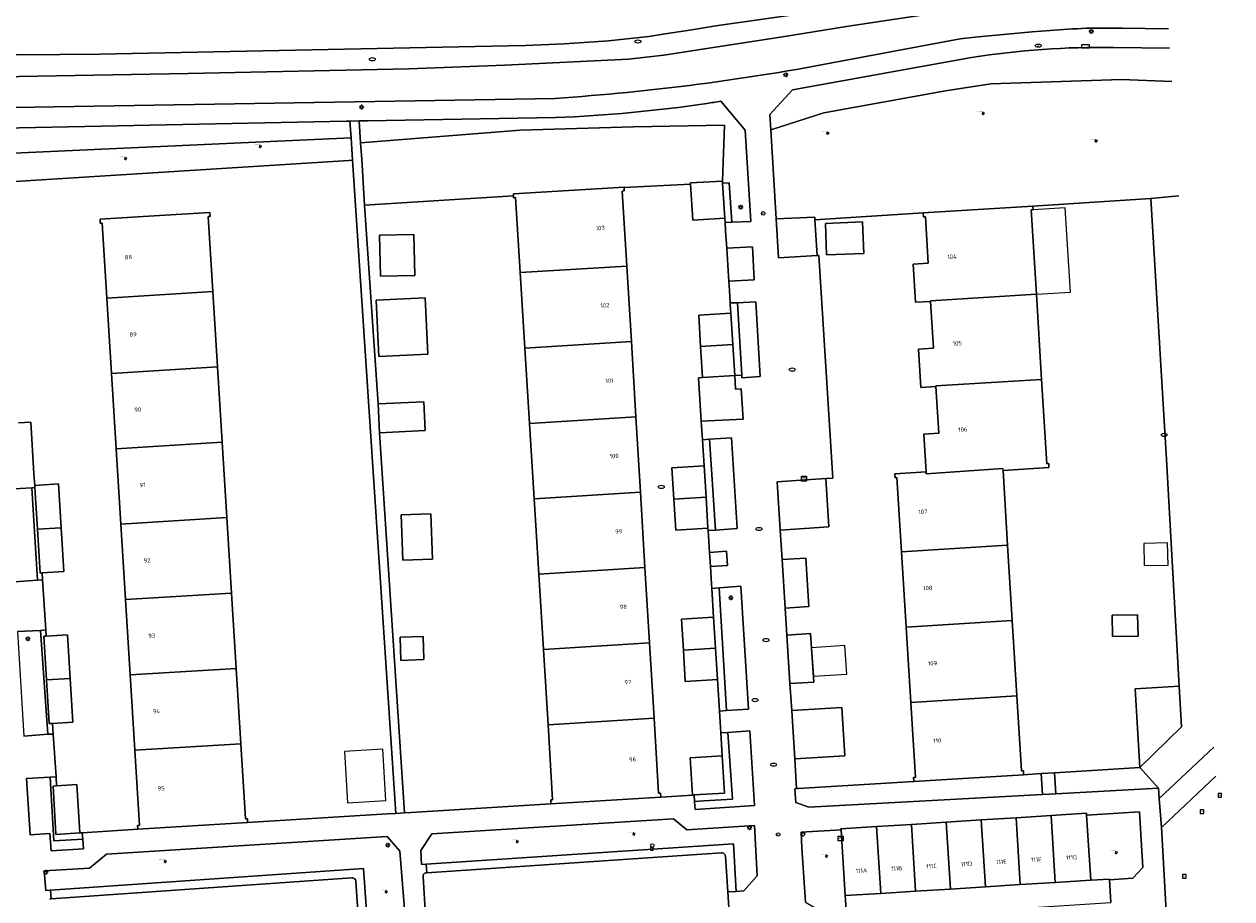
# Model space of a CAD drawing. Header units: metres. Extents: x 162098 to 162858, y 502351 to 503184.
# Tile 55 of 94: x 162744 to 162844, y 502620 to 502693. Entities that reach past the tile are written whole.
import ezdxf
from ezdxf.enums import TextEntityAlignment as Align

# ---------------------------------------------------------------- set-up
doc = ezdxf.new("R2010")
doc.units = ezdxf.units.M
for name, color, linetype, lineweight, true_color in [('B-PV-GR-BEPLANTING_CULTUUR_BOSPLANTSOEN-GV', 7, 'Continuous', 13, 0x99cc00), ('B-PV-GR-BEPLANTING_CULTUUR_HEESTERS-GV', 7, 'Continuous', 13, 0x99cc00), ('B-PV-GR-BEPLANTING_CULTUUR_VASTE PLANTENVAK-GV', 7, 'Continuous', 13, 0x99cc00), ('B-PV-GR-BOOM-S', 7, 'Continuous', 13, 0x4c9900)]:
    doc.layers.add(name, color=color, linetype=linetype, lineweight=lineweight, true_color=true_color)
for name, color, linetype, lineweight in [('B-PV-IE-MEUBILAIR-S', 252, 'Continuous', 13), ('B-PV-IE-MEUBILAIR_WEGMEUBILAIR-S', 252, 'Continuous', 13), ('B-PV-OG-BEBOUWING-GV', 7, 'Continuous', 18), ('B-PV-OG-BEBOUWING-T18', 7, 'Continuous', 18), ('B-PV-OG-BEBOUWING_LUIFEL-GV', 7, 'Continuous', 18), ('B-PV-OG-BEBOUWING_OVERBOUWING-GV', 7, 'Continuous', 18), ('B-PV-OG-TERREIN_BEGROEID-GV', 7, 'Continuous', 13), ('B-PV-OG-TERREIN_ERF-GV', 252, 'Continuous', 13), ('B-PV-VH-GESLOTENVERHARDING_ASFALT-GV', 252, 'Continuous', 13), ('B-PV-VH-GESLOTENVERHARDING_KUNSTSTOF-GV', 252, 'Continuous', 13), ('B-PV-VH-OPENVERHARDING_BETONSTRAATSTEEN-GV', 252, 'Continuous', 13), ('B-PV-VH-OPENVERHARDING_TEGEL-GV', 252, 'Continuous', 13)]:
    doc.layers.add(name, color=color, linetype=linetype, lineweight=lineweight)
doc.styles.add('NLCS-ISO', font='NLCS-ISO.ttf')
doc.styles.add('NLCS-ISO-M200-T18', font='NLCS-ISO.ttf', dxfattribs={"height": 1.8})

# ---------------------------------------------------------------- blocks, each defined once
blk = doc.blocks.new('SIE-MEUBILAIR_BORD_STRAATNAAM-SO')
blk.add_lwpolyline([(-1.625, -0.625), (1.625, -0.625), (1.625, 0.625), (-1.625, 0.625)], close=True)
blk = doc.blocks.new('SIE-MEUBILAIR_BORD_VERKEER-SO')
blk.add_lwpolyline([(-0.5625, -0.5625), (0.5625, -0.5625), (0.5625, 0.5625), (-0.5625, 0.5625)], close=True)
at = {"style": 'NLCS-ISO'}
blk.add_text('vb', height=0.75, dxfattribs=at).set_placement((0, 0), align=Align.MIDDLE_CENTER)
blk = doc.blocks.new('SIE-MEUBILAIR_KAST_TELECOM-SO')
for points in [[(-1, 1), (1, 1), (1, 0.84), (-1, 0.84)], [(-1, 0.76), (1, 0.76), (1, -1), (-1, -1)]]:
    blk.add_lwpolyline(points, close=True)
at = {"style": 'NLCS-ISO'}
blk.add_text('tele', height=0.75, dxfattribs=at).set_placement((0, 0), align=Align.MIDDLE_CENTER)
blk = doc.blocks.new('SIE-MEUBILAIR_PAAL_LICHTMAST-SO')
for points in [[(-0.62, 0), (-1, 0)], [(-0.71, 0.71), (-0.44, 0.44)], [(0, 1), (0, 0.62)], [(0.44, 0.44), (0.71, 0.71)], [(1, 0), (0.62, 0)], [(-0.71, -0.71), (-0.44, -0.44)], [(0, -0.62), (0, -1)], [(0.44, -0.44), (0.71, -0.71)]]:
    blk.add_lwpolyline(points)
blk.add_circle((0, 0), 0.5)
blk = doc.blocks.new('SIE-MEUBILAIR_PAAL_AFSLUITPAAL-SO')
blk.add_circle((0, 0), 0.75)
at = {"style": 'NLCS-ISO'}
blk.add_text('af', height=0.75, dxfattribs=at).set_placement((0, 0.05), align=Align.MIDDLE_CENTER)
blk = doc.blocks.new('SIE-MEUBILAIR_PAAL-SO')
blk.add_circle((0, 0), 0.75)
blk = doc.blocks.new('SIE-MEUBILAIR_PUT_WATERLEIDINGPUT-SO')
blk.add_ellipse((0, 0), major_axis=(1.25, 0), ratio=0.54)
at = {"style": 'NLCS-ISO'}
blk.add_text('wl', height=0.75, dxfattribs=at).set_placement((-0.14, 0), align=Align.MIDDLE_CENTER)
blk = doc.blocks.new('SIE-MEUBILAIR_PUT_RIOOLPUT-SO')
blk.add_ellipse((0, 0), major_axis=(1.25, 0), ratio=0.54)
blk = doc.blocks.new('SIE-MEUBILAIR_PUT_KOLK-SO')
blk.add_ellipse((0, 0), major_axis=(1.25, 0), ratio=0.54)
blk = doc.blocks.new('SIE-MEUBILAIR_PUT_BRANDKRAAN-SO')
blk.add_ellipse((0, 0), major_axis=(1.25, 0), ratio=0.54)
blk = doc.blocks.new('SIE-WEG_SPEELTOESTEL-SO')
at = {"flags": 128}
blk.add_lwpolyline([(-0.75, -0.75), (0.75, -0.75), (0.75, 0.75), (-0.75, 0.75)], close=True, dxfattribs=at)
at = {"style": 'NLCS-ISO'}
blk.add_text('SPT', height=0.45, dxfattribs=at).set_placement((0, 0), align=Align.MIDDLE_CENTER)
blk = doc.blocks.new('SGR-BOOM_GBKN-SO')
for centre, start, end in [((-0.25, -0.1), 67.1244, 157.1244), ((-0.1, 0.25), 157.1244, 247.1244), ((-0.1, 0.25), 337.1244, 157.1244), ((0.25, 0.1), 247.1244, 337.1244), ((-0.25, -0.1), 157.1244, 337.1244), ((0.1, -0.25), 157.1244, 337.1244), ((0.1, -0.25), 337.1244, 67.1244)]:
    blk.add_arc(centre, 0.188, start, end)
at = {"extrusion": (0, 0, -1)}
blk.add_arc((-0.25, 0.1), 0.188, 22.8756, 202.8756, dxfattribs=at)
at = {"style": 'NLCS-ISO'}
blk.add_attdef('SOORT', text='', height=0.35, dxfattribs=at).set_placement((0, 0.75), align=Align.MIDDLE_RIGHT)

msp = doc.modelspace()

# ---------------------------------------------------------------- linework, layer by layer
at = {"layer": 'B-PV-GR-BEPLANTING_CULTUUR_BOSPLANTSOEN-GV'}
for points in [[(162711.854, 502693.651), (162715.262, 502693.003), (162718.054, 502692.56), (162720.496, 502692.214), (162722.974, 502691.905), (162724.476, 502691.735), (162730.808, 502691.208), (162733.673, 502691.004), (162737.049, 502690.855), (162743.576, 502690.744), (162750.126, 502690.795), (162782.783, 502691.449), (162785.594, 502691.519), (162788.831, 502691.656), (162792.503, 502691.912), (162795.862, 502692.251), (162797.247, 502692.479), (162799.456, 502692.805), (162801.464, 502693.153), (162815.943, 502695.211)], [(162840.031, 502678.978), (162837.679, 502678.761), (162838.996, 502657.02), (162840.056, 502638.158), (162840.248, 502634.743), (162836.762, 502631.365), (162838.318, 502629.652)], [(162838.318, 502629.652), (162838.383, 502628.785), (162842.949, 502633.076)]]:
    msp.add_lwpolyline(points, dxfattribs=at)
at = {"layer": 'B-PV-GR-BEPLANTING_CULTUUR_HEESTERS-GV'}
for points in [[(162839.425, 502688.521), (162835.245, 502688.671), (162824.361, 502688.319), (162820.58, 502687.729), (162810.463, 502685.91), (162806.038, 502684.489)], [(162806.038, 502684.489), (162806.482, 502677.06), (162809.694, 502677.211), (162809.708, 502676.99), (162818.733, 502677.561), (162827.865, 502678.14), (162837.679, 502678.761), (162840.031, 502678.978)], [(162775.581, 502618.9), (162775.142, 502624.394), (162774.085, 502625.621), (162750.696, 502624.139), (162749.292, 502622.984), (162745.508, 502622.751), (162745.649, 502621.12), (162746.042, 502621.145), (162772.102, 502622.958), (162772.431, 502618.207)]]:
    msp.add_lwpolyline(points, dxfattribs=at)
for points in [[(162771.865, 502683.411), (162771.957, 502682.003), (162772.205, 502678.205), (162784.606, 502678.99), (162784.596, 502679.151), (162793.809, 502679.718), (162793.812, 502679.672), (162799.345, 502679.952), (162799.338, 502680.058), (162802.013, 502680.223), (162802.171, 502684.88), (162794.602, 502684.733), (162785.152, 502684.467)], [(162738.22, 502679.869), (162770.877, 502681.934), (162771.194, 502681.954), (162771.07, 502683.826), (162738.078, 502682.317)], [(162829.78, 502629.187), (162838.318, 502629.652), (162836.762, 502631.365), (162829.669, 502630.929)], [(162828.674, 502629.127), (162828.565, 502630.861), (162827.091, 502630.77), (162817.948, 502630.208), (162808.307, 502629.614), (162808.187, 502629.607), (162808.046, 502629.599), (162808.116, 502628.466), (162809.196, 502628.067)], [(162777.335, 502623.319), (162802.924, 502625.012), (162803.137, 502621.049), (162803.785, 502621.089), (162804.902, 502622.347), (162804.665, 502626.551), (162799.054, 502626.18), (162797.931, 502627.104), (162777.802, 502625.851), (162776.883, 502624.463), (162776.938, 502623.297)], [(162832.341, 502627.403), (162832.422, 502626.124), (162832.685, 502621.983), (162834.243, 502622.081), (162834.247, 502622.011), (162836.201, 502622.143), (162837.01, 502623.049), (162836.743, 502627.67)], [(162808.931, 502620.162), (162811.482, 502618.654), (162812.354, 502618.709), (162812.229, 502620.695), (162811.946, 502625.236), (162811.917, 502625.695), (162811.886, 502626.173), (162808.551, 502625.993), (162808.609, 502624.679)]]:
    msp.add_lwpolyline(points, close=True, dxfattribs=at)
at = {"layer": 'B-PV-GR-BEPLANTING_CULTUUR_VASTE PLANTENVAK-GV'}
for points in [[(162806.482, 502677.06), (162806.685, 502673.827), (162809.899, 502674.005), (162809.708, 502676.99), (162809.694, 502677.211)], [(162802.363, 502674.615), (162802.508, 502672.306), (162802.535, 502671.868), (162804.65, 502671.979), (162804.507, 502674.727)], [(162803.259, 502670.087), (162803.612, 502664.052), (162803.625, 502663.834), (162805.139, 502663.93), (162804.788, 502670.169)], [(162800.247, 502660.209), (162803.733, 502660.396), (162803.624, 502662.081), (162803.57, 502662.925), (162803.098, 502662.895), (162803.027, 502664.015), (162800.352, 502663.849), (162800.018, 502663.828)], [(162800.939, 502658.71), (162801.433, 502651.149), (162803.224, 502651.27), (162802.763, 502658.829)], [(162744.953, 502646.969), (162744.484, 502654.673), (162742.547, 502654.564), (162743.034, 502646.843)], [(162800.999, 502648.143), (162801.002, 502648.1), (162802.421, 502648.19), (162802.346, 502649.379), (162800.928, 502649.289)], [(162801.723, 502646.346), (162802.353, 502636.121), (162804.167, 502636.219), (162803.547, 502646.461)], [(162745.806, 502634.141), (162745.216, 502642.792), (162743.29, 502642.704), (162743.827, 502633.977)], [(162802.455, 502634.284), (162802.846, 502628.734), (162800.453, 502628.583), (162799.691, 502628.535), (162799.722, 502627.862), (162804.665, 502628.208), (162804.279, 502634.412)], [(162748.732, 502625.395), (162746.324, 502625.248), (162746.015, 502630.566), (162744.046, 502630.46), (162744.345, 502625.761), (162745.981, 502625.859), (162746.085, 502624.432), (162748.781, 502624.604)]]:
    msp.add_lwpolyline(points, close=True, dxfattribs=at)
at = {"layer": 'B-PV-OG-BEBOUWING-GV'}
for points in [[(162784.606, 502678.99), (162784.616, 502678.832), (162784.776, 502678.842), (162785.161, 502672.589), (162794.044, 502673.136), (162793.668, 502679.389), (162793.828, 502679.399), (162793.812, 502679.672), (162793.809, 502679.718), (162784.596, 502679.151)], [(162799.345, 502679.952), (162799.532, 502676.954), (162802.207, 502677.119), (162802.024, 502680.043), (162802.013, 502680.223), (162799.338, 502680.058)], [(162759.56, 502671.015), (162759.173, 502677.266), (162759.333, 502677.276), (162759.313, 502677.595), (162755.121, 502677.337), (162750.169, 502677.032), (162750.189, 502676.713), (162750.349, 502676.723), (162750.735, 502670.469)], [(162819.346, 502670.245), (162828.155, 502670.784), (162827.725, 502677.81), (162827.885, 502677.82), (162827.865, 502678.14), (162818.733, 502677.561), (162818.753, 502677.242), (162818.913, 502677.252), (162819.151, 502673.392), (162817.894, 502673.308), (162818.092, 502670.118), (162819.349, 502670.195)], [(162810.584, 502676.697), (162810.68, 502674.065), (162813.777, 502674.178), (162813.681, 502676.81)], [(162773.446, 502675.721), (162773.514, 502672.307), (162776.372, 502672.364), (162776.304, 502675.778)], [(162785.161, 502672.589), (162785.547, 502666.311), (162794.422, 502666.858), (162794.044, 502673.136)], [(162750.735, 502670.469), (162751.122, 502664.191), (162759.948, 502664.737), (162759.56, 502671.015)], [(162773.157, 502670.299), (162773.384, 502665.603), (162777.464, 502665.8), (162777.237, 502670.496)], [(162819.59, 502666.305), (162818.332, 502666.221), (162818.53, 502663.031), (162819.788, 502663.108), (162819.785, 502663.158), (162828.589, 502663.697), (162828.155, 502670.784), (162819.346, 502670.245), (162819.349, 502670.195)], [(162794.422, 502666.858), (162785.547, 502666.311), (162785.933, 502660.033), (162794.8, 502660.579)], [(162760.336, 502658.459), (162759.948, 502664.737), (162751.122, 502664.191), (162751.509, 502657.913)], [(162825.368, 502656.269), (162825.378, 502656.109), (162829.199, 502656.365), (162829.18, 502656.684), (162829.019, 502656.673), (162828.589, 502663.697), (162819.785, 502663.158), (162819.788, 502663.108), (162820.029, 502659.219), (162818.771, 502659.135), (162818.965, 502656.001), (162818.975, 502655.842)], [(162773.33, 502661.671), (162773.437, 502659.26), (162777.252, 502659.43), (162777.145, 502661.841)], [(162795.178, 502654.3), (162794.8, 502660.579), (162785.933, 502660.033), (162786.32, 502653.755)], [(162760.724, 502652.181), (162760.336, 502658.459), (162751.509, 502657.913), (162751.896, 502651.635)], [(162816.361, 502655.827), (162816.381, 502655.508), (162816.541, 502655.519), (162816.923, 502649.343), (162825.759, 502649.884), (162825.378, 502656.109), (162825.368, 502656.269), (162818.975, 502655.842), (162818.965, 502656.001)], [(162808.963, 502655.333), (162806.571, 502655.172), (162806.826, 502651.14), (162810.862, 502651.411), (162810.612, 502655.443)], [(162744.724, 502654.866), (162744.735, 502654.687), (162744.947, 502651.22), (162746.923, 502651.34), (162746.7, 502654.988)], [(162795.555, 502648.022), (162795.178, 502654.3), (162786.32, 502653.755), (162786.706, 502647.477)], [(162761.113, 502645.903), (162760.724, 502652.181), (162751.896, 502651.635), (162752.283, 502645.357)], [(162775.258, 502652.422), (162775.372, 502648.645), (162777.844, 502648.719), (162777.73, 502652.496)], [(162744.947, 502651.22), (162745.169, 502647.57), (162745.345, 502647.581), (162747.145, 502647.692), (162746.923, 502651.34)], [(162826.144, 502643.606), (162825.759, 502649.884), (162816.923, 502649.343), (162817.312, 502643.065)], [(162787.092, 502641.199), (162795.933, 502641.743), (162795.555, 502648.022), (162786.706, 502647.477)], [(162761.113, 502645.903), (162752.283, 502645.357), (162752.671, 502639.079), (162761.501, 502639.625)], [(162834.456, 502644.051), (162834.494, 502642.27), (162836.626, 502642.316), (162836.588, 502644.096)], [(162817.701, 502636.787), (162826.528, 502637.328), (162826.144, 502643.606), (162817.312, 502643.065)], [(162745.712, 502638.667), (162747.687, 502638.788), (162747.465, 502642.432), (162745.672, 502642.321), (162745.49, 502642.31)], [(162775.156, 502642.236), (162775.213, 502640.296), (162777.129, 502640.352), (162777.073, 502642.292)], [(162787.092, 502641.199), (162787.479, 502634.921), (162796.311, 502635.465), (162795.933, 502641.743)], [(162761.501, 502639.625), (162752.671, 502639.079), (162753.058, 502632.801), (162761.889, 502633.347)], [(162745.934, 502635.022), (162746.194, 502635.038), (162747.91, 502635.144), (162747.687, 502638.788), (162745.712, 502638.667)], [(162818.088, 502630.537), (162817.928, 502630.527), (162817.948, 502630.208), (162827.091, 502630.77), (162827.071, 502631.089), (162826.911, 502631.079), (162826.528, 502637.328), (162817.701, 502636.787)], [(162812.209, 502632.343), (162811.954, 502636.375), (162807.776, 502636.114), (162808.031, 502632.082)], [(162787.863, 502628.673), (162787.703, 502628.663), (162787.723, 502628.344), (162796.866, 502628.908), (162796.847, 502629.228), (162796.687, 502629.218), (162796.311, 502635.465), (162787.479, 502634.921)], [(162762.436, 502627.104), (162762.276, 502627.094), (162761.889, 502633.347), (162753.058, 502632.801), (162753.443, 502626.549), (162753.283, 502626.539), (162753.303, 502626.22), (162762.456, 502626.785)], [(162799.501, 502629.071), (162799.665, 502629.081), (162802.176, 502629.236), (162801.983, 502632.33), (162799.309, 502632.165)], [(162748.472, 502625.922), (162748.227, 502629.944), (162746.551, 502629.841), (162746.251, 502629.822), (162746.496, 502625.8)], [(162820.652, 502626.816), (162821.003, 502621.247), (162823.911, 502621.43), (162823.56, 502627)], [(162823.56, 502627), (162823.911, 502621.43), (162826.818, 502621.614), (162826.467, 502627.183)], [(162826.467, 502627.183), (162826.818, 502621.614), (162829.725, 502621.797), (162829.374, 502627.366)], [(162829.374, 502627.366), (162829.725, 502621.797), (162832.685, 502621.983), (162832.422, 502626.124), (162832.341, 502627.403), (162832.331, 502627.552)], [(162811.88, 502626.264), (162811.886, 502626.173), (162811.917, 502625.695), (162811.946, 502625.236), (162812.229, 502620.695), (162815.189, 502620.881), (162814.838, 502626.45)], [(162817.745, 502626.633), (162814.838, 502626.45), (162815.189, 502620.881), (162818.096, 502621.064)], [(162817.745, 502626.633), (162818.096, 502621.064), (162821.003, 502621.247), (162820.652, 502626.816)]]:
    msp.add_lwpolyline(points, close=True, dxfattribs=at)
for points in [[(162802.702, 502669.205), (162800.027, 502669.039)], [(162802.865, 502666.611), (162802.702, 502669.205)], [(162800.027, 502669.039), (162800.189, 502666.444)], [(162800.189, 502666.444), (162802.865, 502666.611)], [(162802.865, 502666.611), (162800.189, 502666.444)], [(162800.189, 502666.444), (162800.352, 502663.849)], [(162803.027, 502664.015), (162802.865, 502666.611)], [(162800.352, 502663.849), (162803.027, 502664.015)], [(162800.48, 502656.493), (162797.804, 502656.328), (162797.965, 502653.733)], [(162800.641, 502653.899), (162800.48, 502656.493)], [(162797.965, 502653.733), (162800.641, 502653.899)], [(162800.641, 502653.899), (162797.965, 502653.733)], [(162797.965, 502653.733), (162798.127, 502651.138)], [(162800.803, 502651.303), (162800.641, 502653.899)], [(162798.127, 502651.138), (162800.803, 502651.303)], [(162808.957, 502648.811), (162806.981, 502648.689)], [(162806.981, 502648.689), (162807.236, 502644.647)], [(162807.236, 502644.647), (162809.212, 502644.769), (162808.957, 502648.811)], [(162801.263, 502643.898), (162798.588, 502643.733)], [(162798.588, 502643.733), (162798.749, 502641.138)], [(162801.425, 502641.305), (162801.263, 502643.898)], [(162809.354, 502642.524), (162807.378, 502642.402)], [(162807.378, 502642.402), (162807.633, 502638.369)], [(162809.609, 502638.491), (162809.354, 502642.524)], [(162798.749, 502641.138), (162801.425, 502641.305)], [(162801.425, 502641.305), (162798.749, 502641.138)], [(162798.749, 502641.138), (162798.911, 502638.543)], [(162801.587, 502638.708), (162801.425, 502641.305)], [(162798.911, 502638.543), (162801.587, 502638.708)], [(162807.633, 502638.369), (162809.609, 502638.491)]]:
    msp.add_lwpolyline(points, dxfattribs=at)
at = {"layer": 'B-PV-OG-BEBOUWING_LUIFEL-GV'}
for points in [[(162828.155, 502670.784), (162830.985, 502670.957), (162830.555, 502677.983), (162827.885, 502677.82), (162827.725, 502677.81)], [(162809.429, 502641.343), (162809.579, 502638.968), (162812.359, 502639.144), (162812.209, 502641.519)]]:
    msp.add_lwpolyline(points, close=True, dxfattribs=at)
at = {"layer": 'B-PV-OG-BEBOUWING_OVERBOUWING-GV'}
for points in [[(162837.103, 502650.031), (162837.144, 502648.193), (162839.124, 502648.236), (162839.084, 502650.074)], [(162770.517, 502632.708), (162770.766, 502628.42), (162773.983, 502628.607), (162773.733, 502632.895)]]:
    msp.add_lwpolyline(points, close=True, dxfattribs=at)
at = {"layer": 'B-PV-OG-TERREIN_BEGROEID-GV'}
for points in [[(162706.107, 502692.838), (162706.195, 502692.825), (162711.897, 502691.62), (162717.672, 502690.403), (162735.225, 502689.109), (162741.833, 502688.912), (162757.469, 502689.167), (162775.878, 502689.556), (162783.887, 502689.861), (162794.184, 502690.37), (162797.128, 502690.715), (162801.583, 502691.397), (162806.85, 502692.203), (162812.515, 502693.119), (162819.167, 502694.109), (162821.575, 502694.487), (162824.606, 502694.748)], [(162815.943, 502695.211), (162801.464, 502693.153), (162799.456, 502692.805), (162797.247, 502692.479), (162795.862, 502692.251), (162792.503, 502691.912), (162788.831, 502691.656), (162785.594, 502691.519), (162782.783, 502691.449), (162750.126, 502690.795), (162743.576, 502690.744), (162737.049, 502690.855), (162733.673, 502691.004), (162730.808, 502691.208), (162724.476, 502691.735), (162722.974, 502691.905), (162720.496, 502692.214), (162718.054, 502692.56), (162715.262, 502693.003), (162711.854, 502693.651)], [(162839.249, 502691.281), (162834.61, 502691.349)], [(162822.76, 502690.515), (162807.851, 502687.816), (162805.961, 502685.776), (162806.038, 502684.489)], [(162806.038, 502684.489), (162810.463, 502685.91), (162820.58, 502687.729), (162824.361, 502688.319), (162835.245, 502688.671), (162839.425, 502688.521)], [(162771.745, 502685.231), (162771.865, 502683.411), (162785.152, 502684.467), (162794.602, 502684.733), (162802.171, 502684.88), (162802.013, 502680.223), (162802.024, 502680.043), (162802.58, 502680.078), (162802.788, 502676.787), (162802.791, 502676.787), (162804.365, 502676.858), (162803.904, 502684.47), (162801.873, 502686.865)], [(162788.109, 502685.507), (162772.43, 502685.242), (162771.745, 502685.231)]]:
    msp.add_lwpolyline(points, dxfattribs=at)
for points in [[(162834.61, 502691.349, 0.0423668), (162822.76, 502690.515)], [(162800.696, 502686.682, -0.0266128), (162788.109, 502685.507)], [(162801.873, 502686.865, -0.0009585), (162800.696, 502686.682)]]:
    msp.add_lwpolyline(points, format="xyb", dxfattribs=at)
msp.add_lwpolyline([(162737.949, 502684.539), (162738.078, 502682.317), (162771.07, 502683.826), (162770.978, 502685.218), (162770.685, 502685.213)], close=True, dxfattribs=at)
at = {"layer": 'B-PV-OG-TERREIN_ERF-GV'}
msp.add_lwpolyline([(162743.375, 502660.072), (162744.403, 502660.136), (162744.663, 502655.869), (162744.724, 502654.866), (162746.7, 502654.988), (162746.923, 502651.34), (162747.145, 502647.692), (162745.345, 502647.581), (162745.377, 502646.993), (162745.646, 502642.827), (162745.672, 502642.321), (162747.465, 502642.432), (162747.687, 502638.788), (162747.91, 502635.144), (162746.194, 502635.038), (162746.255, 502634.153), (162746.503, 502630.585), (162746.551, 502629.841), (162748.227, 502629.944), (162748.472, 502625.922), (162748.688, 502625.935), (162753.303, 502626.22), (162753.283, 502626.539), (162753.443, 502626.549), (162753.058, 502632.801), (162752.671, 502639.079), (162752.283, 502645.357), (162751.896, 502651.635), (162751.509, 502657.913), (162751.122, 502664.191), (162750.735, 502670.469), (162750.349, 502676.723), (162750.189, 502676.713), (162750.169, 502677.032), (162755.121, 502677.337), (162759.313, 502677.595), (162759.333, 502677.276), (162759.173, 502677.266), (162759.56, 502671.015), (162759.948, 502664.737), (162760.336, 502658.459), (162760.724, 502652.181), (162761.113, 502645.903), (162761.501, 502639.625), (162761.889, 502633.347), (162762.276, 502627.094), (162762.436, 502627.104), (162762.456, 502626.785), (162774.075, 502627.502), (162774.793, 502627.546), (162771.194, 502681.954), (162770.877, 502681.934), (162738.22, 502679.869)], dxfattribs=at)
for points in [[(162794.044, 502673.136), (162794.422, 502666.858), (162794.8, 502660.579), (162795.178, 502654.3), (162795.555, 502648.022), (162795.933, 502641.743), (162796.311, 502635.465), (162796.687, 502629.218), (162796.847, 502629.228), (162796.866, 502628.908), (162799.501, 502629.071), (162799.309, 502632.165), (162801.983, 502632.33), (162801.863, 502634.252), (162801.75, 502636.075), (162801.749, 502636.091), (162801.587, 502638.708), (162798.911, 502638.543), (162798.749, 502641.138), (162798.588, 502643.733), (162801.263, 502643.898), (162801.114, 502646.292), (162801.09, 502646.679), (162801.002, 502648.1), (162800.999, 502648.143), (162800.928, 502649.289), (162800.815, 502651.11), (162800.803, 502651.303), (162798.127, 502651.138), (162797.965, 502653.733), (162797.804, 502656.328), (162800.48, 502656.493), (162800.343, 502658.672), (162800.247, 502660.209), (162800.018, 502663.828), (162800.352, 502663.849), (162800.189, 502666.444), (162800.027, 502669.039), (162802.702, 502669.205), (162802.656, 502669.95), (162802.649, 502670.066), (162802.583, 502671.109), (162802.535, 502671.868), (162802.508, 502672.306), (162802.363, 502674.615), (162802.273, 502676.057), (162802.23, 502676.753), (162802.207, 502677.119), (162799.532, 502676.954), (162799.345, 502679.952), (162793.812, 502679.672), (162793.828, 502679.399), (162793.668, 502679.389)], [(162785.933, 502660.033), (162785.547, 502666.311), (162785.161, 502672.589), (162784.776, 502678.842), (162784.616, 502678.832), (162784.606, 502678.99), (162772.205, 502678.205), (162773.33, 502661.671), (162777.145, 502661.841), (162777.252, 502659.43), (162773.437, 502659.26), (162775.522, 502627.591), (162776.083, 502627.626), (162787.723, 502628.344), (162787.703, 502628.663), (162787.863, 502628.673), (162787.479, 502634.921), (162787.092, 502641.199), (162786.706, 502647.477), (162786.32, 502653.755)], [(162837.679, 502678.761), (162827.865, 502678.14), (162827.885, 502677.82), (162827.725, 502677.81), (162828.155, 502670.784), (162828.589, 502663.697), (162829.019, 502656.673), (162829.18, 502656.684), (162829.199, 502656.365), (162825.378, 502656.109), (162825.759, 502649.884), (162826.144, 502643.606), (162826.528, 502637.328), (162826.911, 502631.079), (162827.071, 502631.089), (162827.091, 502630.77), (162828.565, 502630.861), (162829.669, 502630.929), (162836.762, 502631.365), (162836.393, 502637.933), (162840.056, 502638.158), (162838.996, 502657.02)], [(162816.923, 502649.343), (162816.541, 502655.519), (162816.381, 502655.508), (162816.361, 502655.827), (162818.965, 502656.001), (162818.771, 502659.135), (162820.029, 502659.219), (162819.788, 502663.108), (162818.53, 502663.031), (162818.332, 502666.221), (162819.59, 502666.305), (162819.349, 502670.195), (162818.092, 502670.118), (162817.894, 502673.308), (162819.151, 502673.392), (162818.913, 502677.252), (162818.753, 502677.242), (162818.733, 502677.561), (162809.708, 502676.99), (162809.899, 502674.005), (162810.023, 502674.013), (162811.195, 502655.48), (162810.612, 502655.443), (162810.862, 502651.411), (162806.826, 502651.14), (162806.981, 502648.689), (162808.957, 502648.811), (162809.212, 502644.769), (162807.236, 502644.647), (162807.378, 502642.402), (162809.354, 502642.524), (162809.609, 502638.491), (162807.633, 502638.369), (162807.776, 502636.114), (162811.954, 502636.375), (162812.209, 502632.343), (162808.031, 502632.082), (162808.187, 502629.607), (162808.307, 502629.614), (162817.948, 502630.208), (162817.928, 502630.527), (162818.088, 502630.537), (162817.701, 502636.787), (162817.312, 502643.065)], [(162810.584, 502676.697), (162813.681, 502676.81), (162813.777, 502674.178), (162810.68, 502674.065)], [(162773.446, 502675.721), (162776.304, 502675.778), (162776.372, 502672.364), (162773.514, 502672.307)], [(162773.157, 502670.299), (162777.237, 502670.496), (162777.464, 502665.8), (162773.384, 502665.603)], [(162775.258, 502652.422), (162777.73, 502652.496), (162777.844, 502648.719), (162775.372, 502648.645)], [(162834.456, 502644.051), (162836.588, 502644.096), (162836.626, 502642.316), (162834.494, 502642.27)], [(162775.156, 502642.236), (162777.073, 502642.292), (162777.129, 502640.352), (162775.213, 502640.296)], [(162840.248, 502634.743), (162840.056, 502638.158), (162836.393, 502637.933), (162836.762, 502631.365)]]:
    msp.add_lwpolyline(points, close=True, dxfattribs=at)
at = {"layer": 'B-PV-VH-GESLOTENVERHARDING_ASFALT-GV'}
for points in [[(162824.606, 502694.748), (162821.575, 502694.487), (162819.167, 502694.109), (162812.515, 502693.119), (162806.85, 502692.203), (162801.583, 502691.397), (162797.128, 502690.715), (162794.184, 502690.37), (162783.887, 502689.861), (162775.878, 502689.556), (162757.469, 502689.167), (162741.833, 502688.912), (162735.225, 502689.109), (162717.672, 502690.403), (162711.897, 502691.62), (162706.195, 502692.825), (162706.107, 502692.838), (162702.66, 502693.362), (162698.631, 502693.377), (162698.594, 502693.373), (162697.009, 502693.204), (162697.151, 502690.673)], [(162811.867, 502690.199), (162821.807, 502692.066), (162823.305, 502692.221), (162824.803, 502692.367), (162826.303, 502692.505), (162827.803, 502692.635), (162829.304, 502692.756)], [(162835.302, 502692.945), (162839.147, 502692.894)], [(162712.995, 502688.802), (162714.168, 502688.533), (162715.344, 502688.282), (162716.525, 502688.05), (162717.709, 502687.837), (162718.896, 502687.643), (162720.796, 502687.438), (162722.697, 502687.249), (162724.6, 502687.075), (162726.504, 502686.915), (162728.409, 502686.771), (162730.315, 502686.642), (162732.223, 502686.528), (162734.131, 502686.429), (162736.04, 502686.345), (162737.949, 502686.276), (162788.075, 502687.106)]]:
    msp.add_lwpolyline(points, dxfattribs=at)
for points in [[(162829.304, 502692.756, -0.0301783), (162835.302, 502692.945)], [(162788.075, 502687.106, 0.0308125), (162811.867, 502690.199)]]:
    msp.add_lwpolyline(points, format="xyb", dxfattribs=at)
at = {"layer": 'B-PV-VH-GESLOTENVERHARDING_KUNSTSTOF-GV'}
for points in [[(162843.104, 502630.636), (162838.566, 502626.359)], [(162838.566, 502626.359), (162839.51, 502609.441), (162839.515, 502609.352), (162844.436, 502609.67)]]:
    msp.add_lwpolyline(points, dxfattribs=at)
at = {"layer": 'B-PV-VH-OPENVERHARDING_BETONSTRAATSTEEN-GV'}
msp.add_lwpolyline([(162777.072, 502622.284), (162777.28, 502619.016), (162777.343, 502618.032), (162802.527, 502619.712), (162802.448, 502621.002), (162802.252, 502623.983), (162802.244, 502624.035), (162802.22, 502624.099), (162802.181, 502624.157), (162802.131, 502624.204), (162802.071, 502624.238), (162802.005, 502624.257), (162801.936, 502624.261), (162777.38, 502622.607), (162777.353, 502622.605), (162777.289, 502622.595), (162777.225, 502622.569), (162777.169, 502622.53), (162777.123, 502622.479), (162777.091, 502622.419), (162777.074, 502622.352)], close=True, dxfattribs=at)
msp.add_lwpolyline([(162771.716, 502618.162), (162771.473, 502621.898), (162771.463, 502621.96), (162771.436, 502622.024), (162771.395, 502622.082), (162771.343, 502622.128), (162771.281, 502622.161), (162771.214, 502622.18), (162771.143, 502622.183), (162746.086, 502620.443), (162746.048, 502620.435), (162745.979, 502620.409)], dxfattribs=at)
at = {"layer": 'B-PV-VH-OPENVERHARDING_TEGEL-GV'}
for points in [[(162829.304, 502692.756), (162827.803, 502692.635), (162826.303, 502692.505), (162824.803, 502692.367), (162823.305, 502692.221), (162821.807, 502692.066), (162811.867, 502690.199)], [(162839.147, 502692.894), (162835.302, 502692.945)], [(162834.61, 502691.349), (162839.249, 502691.281)], [(162839.51, 502609.441), (162838.566, 502626.359), (162838.383, 502628.785), (162838.318, 502629.652), (162829.78, 502629.187), (162828.674, 502629.127), (162809.196, 502628.067), (162808.116, 502628.466), (162808.046, 502629.599), (162808.187, 502629.607), (162808.031, 502632.082), (162807.776, 502636.114), (162807.633, 502638.369), (162807.378, 502642.402), (162807.236, 502644.647), (162806.981, 502648.689), (162806.826, 502651.14), (162806.571, 502655.172), (162808.963, 502655.333), (162810.612, 502655.443), (162811.195, 502655.48), (162810.023, 502674.013), (162809.899, 502674.005), (162806.685, 502673.827), (162806.482, 502677.06), (162806.038, 502684.489), (162805.961, 502685.776), (162807.851, 502687.816), (162822.76, 502690.515)], [(162788.075, 502687.106), (162737.949, 502686.276), (162736.04, 502686.345), (162734.131, 502686.429), (162732.223, 502686.528), (162730.315, 502686.642), (162728.409, 502686.771), (162726.504, 502686.915), (162724.6, 502687.075), (162722.697, 502687.249), (162720.796, 502687.438), (162718.896, 502687.643), (162717.709, 502687.837), (162716.525, 502688.05), (162715.344, 502688.282), (162714.168, 502688.533), (162712.995, 502688.802)], [(162801.873, 502686.865), (162803.904, 502684.47), (162804.365, 502676.858), (162802.791, 502676.787), (162802.788, 502676.787), (162802.23, 502676.753), (162802.273, 502676.057), (162802.363, 502674.615), (162804.507, 502674.727), (162804.65, 502671.979), (162802.535, 502671.868), (162802.583, 502671.109), (162802.649, 502670.066), (162803.259, 502670.087), (162804.788, 502670.169), (162805.139, 502663.93), (162803.625, 502663.834), (162803.612, 502664.052), (162803.027, 502664.015), (162803.098, 502662.895), (162803.57, 502662.925), (162803.624, 502662.081), (162803.733, 502660.396), (162800.247, 502660.209), (162800.343, 502658.672), (162800.939, 502658.71), (162802.763, 502658.829), (162803.224, 502651.27), (162801.433, 502651.149), (162800.815, 502651.11), (162800.928, 502649.289), (162802.346, 502649.379), (162802.421, 502648.19), (162801.002, 502648.1), (162801.09, 502646.679), (162801.114, 502646.292), (162801.723, 502646.346), (162803.547, 502646.461), (162804.167, 502636.219), (162802.353, 502636.121), (162801.75, 502636.075), (162801.863, 502634.252), (162802.455, 502634.284), (162804.279, 502634.412), (162804.665, 502628.208), (162799.722, 502627.862), (162799.691, 502628.535), (162799.665, 502629.081), (162799.501, 502629.071), (162796.866, 502628.908), (162787.723, 502628.344), (162776.083, 502627.626), (162775.522, 502627.591), (162774.793, 502627.546), (162774.075, 502627.502), (162762.456, 502626.785), (162753.303, 502626.22), (162748.688, 502625.935), (162748.732, 502625.395), (162748.781, 502624.604), (162746.085, 502624.432), (162745.981, 502625.859), (162744.345, 502625.761), (162744.046, 502630.46), (162746.015, 502630.566), (162746.503, 502630.585), (162746.255, 502634.153), (162745.806, 502634.141), (162743.827, 502633.977)], [(162737.949, 502684.539), (162770.685, 502685.213), (162770.978, 502685.218), (162771.745, 502685.231), (162772.43, 502685.242), (162788.109, 502685.507)], [(162742.547, 502654.564), (162744.484, 502654.673), (162744.735, 502654.687), (162744.724, 502654.866), (162744.663, 502655.869), (162744.403, 502660.136), (162743.375, 502660.072)], [(162743.29, 502642.704), (162745.216, 502642.792), (162745.646, 502642.827), (162745.377, 502646.993), (162744.953, 502646.969), (162743.034, 502646.843)], [(162842.949, 502633.076), (162838.383, 502628.785)], [(162838.383, 502628.785), (162838.566, 502626.359), (162843.104, 502630.636)], [(162777.28, 502619.016), (162777.072, 502622.284), (162777.074, 502622.352), (162777.091, 502622.419), (162777.123, 502622.479), (162777.169, 502622.53), (162777.225, 502622.569), (162777.289, 502622.595), (162777.353, 502622.605), (162777.38, 502622.607), (162777.335, 502623.319), (162776.938, 502623.297), (162776.883, 502624.463), (162777.802, 502625.851), (162797.931, 502627.104), (162799.054, 502626.18), (162804.665, 502626.551), (162804.902, 502622.347), (162803.785, 502621.089), (162803.137, 502621.049), (162802.448, 502621.002), (162802.527, 502619.712)], [(162808.931, 502620.162), (162808.609, 502624.679), (162808.551, 502625.993), (162811.886, 502626.173), (162811.88, 502626.264), (162814.838, 502626.45), (162817.745, 502626.633), (162820.652, 502626.816), (162823.56, 502627), (162826.467, 502627.183), (162829.374, 502627.366), (162832.331, 502627.552), (162832.341, 502627.403), (162836.743, 502627.67), (162837.01, 502623.049), (162836.201, 502622.143), (162834.247, 502622.011), (162834.366, 502620.119)], [(162745.979, 502620.409), (162746.048, 502620.435), (162746.086, 502620.443), (162746.042, 502621.145), (162745.649, 502621.12), (162745.508, 502622.751), (162749.292, 502622.984), (162750.696, 502624.139), (162774.085, 502625.621), (162775.142, 502624.394), (162775.581, 502618.9)]]:
    msp.add_lwpolyline(points, dxfattribs=at)
for points in [[(162835.302, 502692.945, 0.0301783), (162829.304, 502692.756)], [(162822.76, 502690.515, -0.0423668), (162834.61, 502691.349)], [(162811.867, 502690.199, -0.0308125), (162788.075, 502687.106)], [(162788.109, 502685.507, 0.0266128), (162800.696, 502686.682)], [(162800.696, 502686.682, 0.0009585), (162801.873, 502686.865)]]:
    msp.add_lwpolyline(points, format="xyb", dxfattribs=at)
for points in [[(162770.978, 502685.218), (162771.07, 502683.826), (162771.194, 502681.954), (162774.793, 502627.546), (162775.522, 502627.591), (162773.437, 502659.26), (162773.33, 502661.671), (162772.205, 502678.205), (162771.957, 502682.003), (162771.865, 502683.411), (162771.745, 502685.231)], [(162802.207, 502677.119), (162802.23, 502676.753), (162802.788, 502676.787), (162802.58, 502680.078), (162802.024, 502680.043)], [(162802.656, 502669.95), (162802.702, 502669.205), (162802.865, 502666.611), (162803.027, 502664.015), (162803.612, 502664.052), (162803.259, 502670.087), (162802.649, 502670.066)], [(162800.48, 502656.493), (162800.641, 502653.899), (162800.803, 502651.303), (162800.815, 502651.11), (162801.433, 502651.149), (162800.939, 502658.71), (162800.343, 502658.672)], [(162744.484, 502654.673), (162744.953, 502646.969), (162745.377, 502646.993), (162745.345, 502647.581), (162745.169, 502647.57), (162744.947, 502651.22), (162744.735, 502654.687)], [(162801.263, 502643.898), (162801.425, 502641.305), (162801.587, 502638.708), (162801.749, 502636.091), (162801.75, 502636.075), (162802.353, 502636.121), (162801.723, 502646.346), (162801.114, 502646.292)], [(162745.216, 502642.792), (162745.806, 502634.141), (162746.255, 502634.153), (162746.194, 502635.038), (162745.934, 502635.022), (162745.712, 502638.667), (162745.49, 502642.31), (162745.672, 502642.321), (162745.646, 502642.827)], [(162799.665, 502629.081), (162799.691, 502628.535), (162800.453, 502628.583), (162802.846, 502628.734), (162802.455, 502634.284), (162801.863, 502634.252), (162801.983, 502632.33), (162802.176, 502629.236)], [(162746.015, 502630.566), (162746.324, 502625.248), (162748.732, 502625.395), (162748.688, 502625.935), (162748.472, 502625.922), (162746.496, 502625.8), (162746.251, 502629.822), (162746.551, 502629.841), (162746.503, 502630.585)], [(162828.565, 502630.861), (162828.674, 502629.127), (162829.78, 502629.187), (162829.669, 502630.929)], [(162777.335, 502623.319), (162777.38, 502622.607), (162801.936, 502624.261), (162802.005, 502624.257), (162802.071, 502624.238), (162802.131, 502624.204), (162802.181, 502624.157), (162802.22, 502624.099), (162802.244, 502624.035), (162802.252, 502623.983), (162802.448, 502621.002), (162803.137, 502621.049), (162802.924, 502625.012)], [(162746.042, 502621.145), (162746.086, 502620.443), (162771.143, 502622.183), (162771.214, 502622.18), (162771.281, 502622.161), (162771.343, 502622.128), (162771.395, 502622.082), (162771.436, 502622.024), (162771.463, 502621.96), (162771.473, 502621.898), (162771.716, 502618.162), (162772.431, 502618.207), (162772.102, 502622.958)], [(162812.354, 502618.709), (162834.366, 502620.119), (162834.247, 502622.011), (162834.243, 502622.081), (162832.685, 502621.983), (162829.725, 502621.797), (162826.818, 502621.614), (162823.911, 502621.43), (162821.003, 502621.247), (162818.096, 502621.064), (162815.189, 502620.881), (162812.229, 502620.695)]]:
    msp.add_lwpolyline(points, close=True, dxfattribs=at)

# ---------------------------------------------------------------- block references
at = {"layer": 'B-PV-GR-BOOM-S', "xscale": 0.2, "yscale": 0.2, "zscale": 0.2}
for p in [(162823.72, 502685.859), (162810.771, 502684.206), (162763.512, 502683.086), (162833.122, 502683.564), (162752.279, 502682.088), (162794.619, 502625.831), (162784.907, 502625.197), (162810.678, 502623.995), (162834.799, 502624.28), (162755.593, 502623.538), (162774.002, 502621.023)]:
    msp.add_blockref('SGR-BOOM_GBKN-SO', p, dxfattribs=at).add_auto_attribs({'SOORT': '****%%c***m'})
at = {"layer": 'B-PV-IE-MEUBILAIR-S', "xscale": 0.2, "yscale": 0.2, "zscale": 0.2}
for name, p in [('SIE-MEUBILAIR_PAAL_LICHTMAST-SO', (162832.73, 502692.672)), ('SIE-MEUBILAIR_PUT_RIOOLPUT-SO', (162794.97, 502691.844)), ('SIE-MEUBILAIR_PUT_WATERLEIDINGPUT-SO', (162828.315, 502691.499)), ('SIE-MEUBILAIR_BORD_STRAATNAAM-SO', (162832.252, 502691.431)), ('SIE-MEUBILAIR_PUT_RIOOLPUT-SO', (162772.849, 502690.369)), ('SIE-MEUBILAIR_PAAL_LICHTMAST-SO', (162807.276, 502689.073)), ('SIE-MEUBILAIR_PAAL_LICHTMAST-SO', (162771.951, 502686.383)), ('SIE-MEUBILAIR_PAAL_LICHTMAST-SO', (162803.524, 502678.037)), ('SIE-MEUBILAIR_PAAL_AFSLUITPAAL-SO', (162805.397, 502677.525)), ('SIE-MEUBILAIR_PUT_KOLK-SO', (162807.818, 502664.515)), ('SIE-MEUBILAIR_PUT_RIOOLPUT-SO', (162838.799, 502659.079)), ('SIE-MEUBILAIR_KAST_TELECOM-SO', (162808.797, 502655.428)), ('SIE-MEUBILAIR_PUT_RIOOLPUT-SO', (162796.909, 502654.741)), ('SIE-MEUBILAIR_PUT_KOLK-SO', (162805.051, 502651.234)), ('SIE-MEUBILAIR_PAAL_LICHTMAST-SO', (162802.713, 502645.512)), ('SIE-MEUBILAIR_PAAL_LICHTMAST-SO', (162744.151, 502642.084)), ('SIE-MEUBILAIR_PUT_KOLK-SO', (162805.64, 502641.981)), ('SIE-MEUBILAIR_PUT_BRANDKRAAN-SO', (162804.731, 502636.98)), ('SIE-MEUBILAIR_PUT_KOLK-SO', (162806.263, 502631.602)), ('SIE-MEUBILAIR_PAAL_LICHTMAST-SO', (162804.258, 502626.361)), ('SIE-MEUBILAIR_PAAL_AFSLUITPAAL-SO', (162806.642, 502625.789)), ('SIE-MEUBILAIR_PAAL_AFSLUITPAAL-SO', (162808.719, 502625.805)), ('SIE-MEUBILAIR_PAAL_LICHTMAST-SO', (162774.132, 502624.906)), ('SIE-MEUBILAIR_PAAL-SO', (162796.162, 502624.866)), ('SIE-MEUBILAIR_KAST_TELECOM-SO', (162811.852, 502625.46)), ('SIE-MEUBILAIR_BORD_VERKEER-SO', (162796.132, 502624.592)), ('SIE-MEUBILAIR_PAAL_LICHTMAST-SO', (162745.636, 502622.643))]:
    msp.add_blockref(name, p, dxfattribs=at)
at = {"layer": 'B-PV-IE-MEUBILAIR_WEGMEUBILAIR-S', "xscale": 0.2, "yscale": 0.2, "zscale": 0.2}
for p in [(162843.438, 502629.049), (162841.954, 502627.692), (162840.487, 502622.309)]:
    msp.add_blockref('SIE-WEG_SPEELTOESTEL-SO', p, dxfattribs=at)

# ---------------------------------------------------------------- texts
at = {"layer": 'B-PV-OG-BEBOUWING-T18', "style": 'NLCS-ISO-M200-T18'}
for s, p in [('103', (162791.828, 502676.301)), ('88', (162752.525, 502673.884)), ('104', (162821.135, 502673.916)), ('102', (162792.219, 502669.87)), ('89', (162752.922, 502667.454)), ('105', (162821.567, 502666.702)), ('101', (162792.602, 502663.592)), ('90', (162753.31, 502661.176)), ('106', (162822.029, 502659.522)), ('100', (162792.984, 502657.313)), ('91', (162753.697, 502654.898)), ('107', (162818.702, 502652.668)), ('99', (162793.366, 502651.035)), ('92', (162754.085, 502648.62)), ('108', (162819.113, 502646.325)), ('98', (162793.748, 502644.757)), ('93', (162754.473, 502642.342)), ('109', (162819.5, 502640.047)), ('97', (162794.13, 502638.479)), ('94', (162754.861, 502636.064)), ('110', (162819.896, 502633.618)), ('96', (162794.521, 502632.051)), ('95', (162755.258, 502629.634)), ('111F', (162828.146, 502623.701)), ('111G', (162831.079, 502623.885)), ('111A', (162813.584, 502622.783)), ('111B', (162816.517, 502622.968)), ('111C', (162819.424, 502623.151)), ('111D', (162822.332, 502623.334)), ('111E', (162825.239, 502623.518))]:
    msp.add_text(s, height=0.36, rotation=3.5, dxfattribs=at).set_placement(p, align=Align.MIDDLE)

doc.saveas('drawing.dxf')
